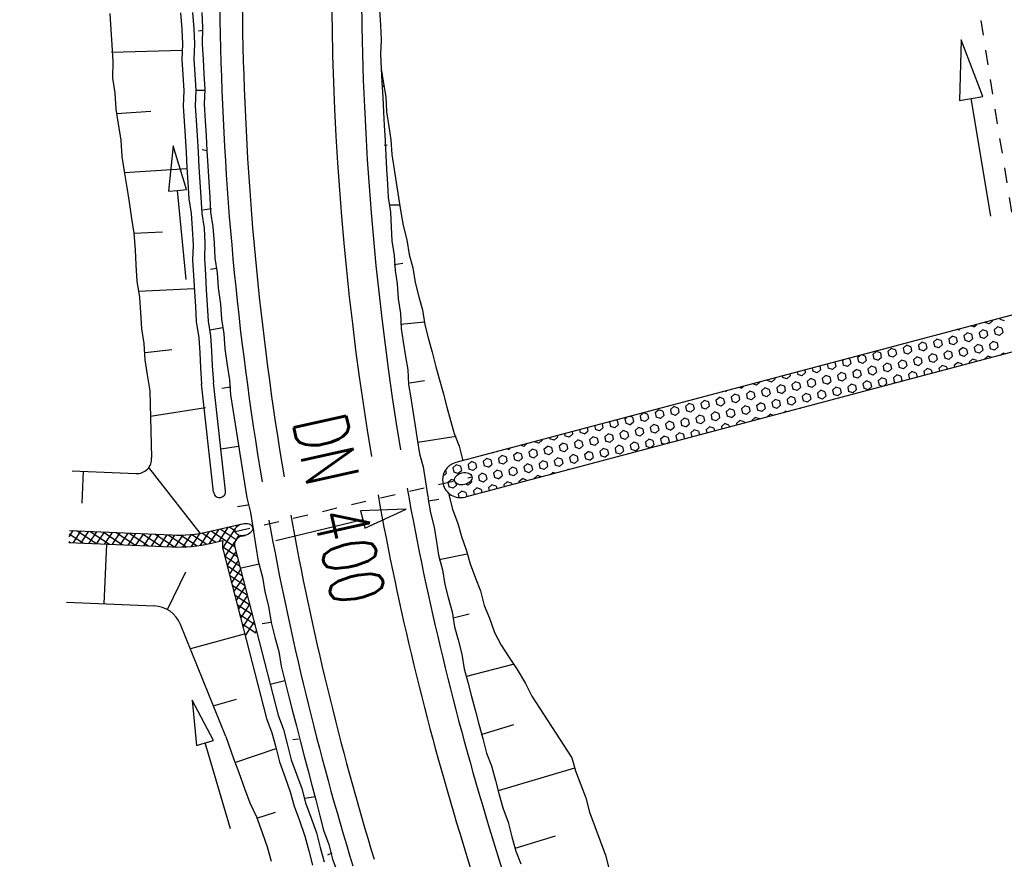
# Model space of a CAD drawing. Extents: x 447882 to 448688, y 437766 to 439043.
# Tile 94 of 121: x 447997 to 448030, y 438843 to 438871. Entities that reach past the tile are written whole.
import ezdxf

# ---------------------------------------------------------------- set-up
doc = ezdxf.new("R2010")
doc.units = 0
doc.header["$LTSCALE"] = 2
doc.header["$MEASUREMENT"] = 0
for name, pattern in [('ACAD_ISO03W100', [0.5, 0.25, -0.25]), ('AUSGEZOGEN', [0]), ('STRICHLINIEX2', [0.5, 0.25, -0.25])]:
    doc.linetypes.add(name, pattern=pattern)
doc.layers.get('0').update_dxf_attribs({"linetype": 'AUSGEZOGEN'})
for name, color, linetype in [('DB-GRABEN', 15, 'AUSGEZOGEN'), ('DB-Tiefendränage', 15, 'CONTINUOUS'), ('DB-TIEFENDRÄNAGE-SCHRIFT', 15, 'CONTINUOUS'), ('DB-Weg-Boeschungen', 15, 'CONTINUOUS'), ('DB-WEG-DURCHLÄSSE', 15, 'CONTINUOUS'), ('DB-Wege', 15, 'CONTINUOUS'), ('FBRTOP', 250, 'AUSGEZOGEN'), ('SCHLITZRINNE', 200, 'AUSGEZOGEN')]:
    doc.layers.add(name, color=color, linetype=linetype)
doc.styles.add('ROMANS', font='romans.shx', dxfattribs={"width": 0.8})

# ---------------------------------------------------------------- blocks, each defined once
blk = doc.blocks.new('*X353')
at = {"color": 0, "linetype": 'ByBlock'}
for p, q in [((314081, -240217), (314100, -240198)), ((314146, -240288), (314082, -240223)), ((314471, -240145), (314479, -240137)), ((314089, -240527), (314254, -240362)), ((314501, -240961), (314090, -240550)), ((314098, -240837), (314553, -240382)), ((314106, -241147), (314767, -240486)), ((314744, -240886), (314192, -240334)), ((314535, -240358), (314434, -240257)), ((315050, -240874), (314609, -240433)), ((314690, -240881), (315101, -240470)), ((315353, -240858), (314972, -240477)), ((315014, -240875), (315437, -240453)), ((315655, -240842), (315274, -240461)), ((315349, -240858), (315772, -240435)), ((315958, -240827), (315577, -240445)), ((315685, -240841), (316108, -240418)), ((316261, -240811), (315879, -240430)), ((316020, -240823), (316444, -240400)), ((316563, -240795), (316182, -240414)), ((316356, -240806), (316779, -240383)), ((316866, -240780), (316484, -240398)), ((316692, -240789), (317115, -240365)), ((317168, -240764), (316786, -240382)), ((317027, -240772), (317451, -240348)), ((317471, -240749), (317089, -240367)), ((317363, -240754), (317753, -240364)), ((317753, -240713), (317391, -240351)), ((317753, -240394), (317694, -240335)), ((314509, -241287), (314099, -240877)), ((317698, -240737), (317753, -240682)), ((314503, -241599), (314107, -241203)), ((314108, -241463), (314504, -241067)), ((314087, -241802), (314509, -241380)), ((314480, -241894), (314106, -241521)), ((314035, -242172), (314496, -241711)), ((314441, -242174), (314085, -241818)), ((313943, -242583), (314458, -242068)), ((314389, -242440), (314048, -242099)), ((313837, -243007), (314385, -242459)), ((314327, -242696), (313996, -242365)), ((313731, -243432), (314280, -242882)), ((314200, -243205), (313870, -242875)), ((314263, -242950), (313933, -242620)), ((314136, -243459), (313806, -243130)), ((313625, -243856), (314174, -243306)), ((314072, -243714), (313742, -243384)), ((313519, -244280), (314068, -243730)), ((314009, -243969), (313679, -243639)), ((313413, -244704), (313962, -244155)), ((313881, -244478), (313552, -244148)), ((313945, -244223), (313615, -243893)), ((313818, -244732), (313488, -244402)), ((313307, -245128), (313856, -244579)), ((313754, -244987), (313424, -244657)), ((313200, -245553), (313750, -245003)), ((313627, -245496), (313297, -245166)), ((313691, -245241), (313361, -244912)), ((313563, -245751), (313233, -245421)), ((313245, -245826), (313644, -245427)), ((313345, -245851), (313170, -245675)), ((313500, -245890), (313538, -245851))]:
    blk.add_line(p, q, dxfattribs=at)
blk = doc.blocks.new('*X358')
at = {"color": 0, "linetype": 'ByBlock'}
for p, q in [((312413, -213822), (312450, -213822)), ((312750, -213822), (312900, -213822)), ((312428, -214081), (312450, -214081)), ((312750, -214081), (312900, -214081)), ((313200, -214081), (313350, -214081)), ((313425, -214211), (313350, -214081)), ((313628, -214044), (313575, -213952)), ((312443, -214341), (312450, -214341)), ((312750, -214341), (312900, -214341)), ((313200, -214341), (313350, -214341)), ((313650, -214601), (313575, -214471)), ((312750, -214601), (312900, -214601)), ((313200, -214601), (313350, -214601)), ((313650, -214601), (313660, -214601)), ((312750, -214861), (312900, -214861)), ((312750, -215121), (312900, -215121)), ((313200, -214861), (313350, -214861)), ((313200, -215121), (313350, -215121)), ((313650, -215121), (313575, -214991)), ((313650, -214861), (313675, -214861)), ((313650, -215121), (313690, -215121)), ((312750, -215381), (312900, -215381)), ((313200, -215381), (313350, -215381)), ((313650, -215381), (313705, -215381)), ((312750, -215640), (312900, -215640)), ((313200, -215640), (313350, -215640)), ((313650, -215640), (313720, -215640)), ((312750, -215900), (312900, -215900)), ((312750, -216160), (312900, -216160)), ((313200, -215900), (313350, -215900)), ((313200, -216160), (313350, -216160)), ((313650, -215900), (313735, -215900)), ((313650, -216160), (313750, -216160)), ((312750, -216420), (312900, -216420)), ((313200, -216420), (313350, -216420)), ((313650, -216420), (313765, -216420)), ((312750, -216680), (312900, -216680)), ((313200, -216680), (313350, -216680)), ((313650, -216680), (313780, -216680)), ((312750, -216939), (312900, -216939)), ((313200, -216939), (313350, -216939)), ((313650, -216939), (313795, -216939)), ((312750, -217199), (312900, -217199)), ((312750, -217459), (312900, -217459)), ((313200, -217199), (313350, -217199)), ((313200, -217459), (313350, -217459)), ((313650, -217199), (313800, -217199)), ((313650, -217459), (313800, -217459)), ((312750, -217719), (312900, -217719)), ((313200, -217719), (313350, -217719)), ((313650, -217719), (313800, -217719)), ((312750, -217979), (312900, -217979)), ((313200, -217979), (313350, -217979)), ((313650, -217979), (313800, -217979)), ((312750, -218238), (312900, -218238)), ((313200, -218238), (313350, -218238)), ((313650, -218238), (313800, -218238)), ((312750, -218498), (312900, -218498)), ((312750, -218758), (312900, -218758)), ((313200, -218498), (313350, -218498)), ((313200, -218758), (313350, -218758)), ((313650, -218498), (313800, -218498)), ((313650, -218758), (313800, -218758)), ((312750, -219018), (312900, -219018)), ((313200, -219018), (313350, -219018)), ((313650, -219018), (313800, -219018)), ((312750, -219278), (312900, -219278)), ((313200, -219278), (313350, -219278)), ((313650, -219278), (313800, -219278)), ((312750, -219537), (312900, -219537)), ((313200, -219537), (313350, -219537)), ((313650, -219537), (313800, -219537)), ((312757, -219797), (312900, -219797)), ((312772, -220057), (312900, -220057)), ((313200, -219797), (313350, -219797)), ((313200, -220057), (313350, -220057)), ((313650, -219797), (313800, -219797)), ((313650, -220057), (313800, -220057)), ((312787, -220317), (312900, -220317)), ((313200, -220317), (313350, -220317)), ((313650, -220317), (313800, -220317)), ((312802, -220577), (312900, -220577)), ((313200, -220577), (313350, -220577)), ((313650, -220577), (313800, -220577)), ((312817, -220836), (312900, -220836)), ((312832, -221096), (312900, -221096)), ((313200, -220836), (313350, -220836)), ((313200, -221096), (313350, -221096)), ((313650, -220836), (313800, -220836)), ((313650, -221096), (313800, -221096)), ((312847, -221356), (312900, -221356)), ((313200, -221356), (313350, -221356)), ((313650, -221356), (313800, -221356)), ((312862, -221616), (312900, -221616)), ((313200, -221616), (313350, -221616)), ((313650, -221616), (313800, -221616)), ((312877, -221876), (312900, -221876)), ((313200, -221876), (313350, -221876)), ((313650, -221876), (313800, -221876)), ((312892, -222136), (312900, -222136)), ((313200, -222136), (313350, -222136)), ((313200, -222395), (313350, -222395)), ((313650, -222136), (313800, -222136)), ((313650, -222395), (313800, -222395)), ((314100, -222395), (314109, -222395)), ((313200, -222655), (313350, -222655)), ((313650, -222655), (313800, -222655)), ((314100, -222655), (314124, -222655)), ((313200, -222915), (313350, -222915)), ((313650, -222915), (313800, -222915)), ((314100, -222915), (314138, -222915)), ((313200, -223175), (313350, -223175)), ((313650, -223175), (313800, -223175)), ((314100, -223175), (314153, -223175)), ((313200, -223435), (313350, -223435)), ((313200, -223694), (313350, -223694)), ((313650, -223435), (313800, -223435)), ((313650, -223694), (313800, -223694)), ((314100, -223435), (314168, -223435)), ((314100, -223694), (314183, -223694)), ((313200, -223954), (313350, -223954)), ((313650, -223954), (313800, -223954)), ((314100, -223954), (314198, -223954)), ((313200, -224214), (313350, -224214)), ((313650, -224214), (313800, -224214)), ((314100, -224214), (314213, -224214)), ((313200, -224474), (313350, -224474)), ((313200, -224734), (313350, -224734)), ((313650, -224474), (313800, -224474)), ((313650, -224734), (313800, -224734)), ((314100, -224474), (314228, -224474)), ((314100, -224734), (314243, -224734)), ((313200, -224993), (313350, -224993)), ((313650, -224993), (313800, -224993)), ((314100, -224993), (314250, -224993)), ((313200, -225253), (313350, -225253)), ((313650, -225253), (313800, -225253)), ((314100, -225253), (314250, -225253)), ((313200, -225513), (313350, -225513)), ((313650, -225513), (313800, -225513)), ((314100, -225513), (314250, -225513)), ((313200, -225773), (313350, -225773)), ((313200, -226033), (313350, -226033)), ((313650, -225773), (313800, -225773)), ((313650, -226033), (313800, -226033)), ((314100, -225773), (314250, -225773)), ((314100, -226033), (314250, -226033)), ((313200, -226292), (313350, -226292)), ((313650, -226292), (313800, -226292)), ((314100, -226292), (314250, -226292)), ((313200, -226552), (313350, -226552)), ((313650, -226552), (313800, -226552)), ((314100, -226552), (314250, -226552)), ((313200, -226812), (313350, -226812)), ((313650, -226812), (313800, -226812)), ((314100, -226812), (314250, -226812)), ((313200, -227072), (313350, -227072)), ((313200, -227332), (313350, -227332)), ((313650, -227072), (313800, -227072)), ((313650, -227332), (313800, -227332)), ((314100, -227072), (314250, -227072)), ((314100, -227332), (314250, -227332)), ((313205, -227591), (313350, -227591)), ((313650, -227591), (313800, -227591)), ((314100, -227591), (314250, -227591)), ((313220, -227851), (313350, -227851)), ((313650, -227851), (313800, -227851)), ((314100, -227851), (314250, -227851)), ((313235, -228111), (313350, -228111)), ((313250, -228371), (313350, -228371)), ((313650, -228111), (313800, -228111)), ((313650, -228371), (313800, -228371)), ((314100, -228111), (314250, -228111)), ((314100, -228371), (314250, -228371)), ((313265, -228631), (313350, -228631)), ((313650, -228631), (313800, -228631)), ((314100, -228631), (314250, -228631)), ((313280, -228891), (313350, -228891)), ((313650, -228891), (313800, -228891)), ((314100, -228891), (314250, -228891)), ((313295, -229150), (313350, -229150)), ((313650, -229150), (313800, -229150)), ((314100, -229150), (314250, -229150)), ((313310, -229410), (313350, -229410)), ((313325, -229670), (313350, -229670)), ((313650, -229410), (313800, -229410)), ((313650, -229670), (313800, -229670)), ((314100, -229410), (314250, -229410)), ((314100, -229670), (314250, -229670)), ((313340, -229930), (313350, -229930)), ((313650, -229930), (313800, -229930)), ((314100, -229930), (314250, -229930)), ((313650, -230190), (313800, -230190)), ((314100, -230190), (314250, -230190)), ((314550, -230190), (314557, -230190)), ((313650, -230449), (313800, -230449)), ((314100, -230449), (314250, -230449)), ((314550, -230449), (314572, -230449)), ((313650, -230709), (313800, -230709)), ((313650, -230969), (313800, -230969)), ((314100, -230709), (314250, -230709)), ((314100, -230969), (314250, -230969)), ((314550, -230709), (314587, -230709)), ((314550, -230969), (314602, -230969)), ((313650, -231229), (313800, -231229)), ((314100, -231229), (314250, -231229)), ((314550, -231229), (314617, -231229)), ((313650, -231489), (313800, -231489)), ((314100, -231489), (314250, -231489)), ((314550, -231489), (314632, -231489)), ((313650, -231748), (313800, -231748)), ((314100, -231748), (314250, -231748)), ((314550, -231748), (314647, -231748)), ((313650, -232008), (313800, -232008)), ((313650, -232268), (313800, -232268)), ((314100, -232008), (314250, -232008)), ((314185, -232268), (314250, -232268)), ((314550, -232008), (314662, -232008)), ((314550, -232268), (314676, -232268)), ((313650, -232528), (313800, -232528)), ((314550, -232528), (314691, -232528)), ((313650, -232788), (313800, -232788)), ((314175, -232788), (314250, -232788)), ((314550, -232788), (314672, -232788)), ((313675, -233047), (313800, -233047)), ((314100, -233047), (314250, -233047))]:
    blk.add_line(p, q, dxfattribs=at)
blk = doc.blocks.new('*X359')
at = {"color": 0, "linetype": 'ByBlock'}
for p, q in [((312525, -213692), (312450, -213822)), ((312750, -213822), (312675, -213952)), ((312975, -213952), (312900, -213822)), ((312525, -214211), (312450, -214081)), ((312750, -214081), (312675, -213952)), ((312975, -213952), (312900, -214081)), ((313200, -214081), (313125, -214211)), ((313618, -213876), (313575, -213952)), ((312525, -214211), (312450, -214341)), ((312750, -214341), (312675, -214471)), ((312750, -214601), (312675, -214471)), ((312975, -214471), (312900, -214341)), ((312975, -214471), (312900, -214601)), ((313200, -214341), (313125, -214211)), ((313425, -214211), (313350, -214341)), ((313646, -214349), (313575, -214471)), ((312525, -214731), (312459, -214617)), ((312525, -214731), (312471, -214824)), ((313200, -214601), (313125, -214731)), ((313200, -214861), (313125, -214731)), ((313425, -214731), (313350, -214601)), ((313425, -214731), (313350, -214861)), ((312750, -214861), (312675, -214991)), ((312750, -215121), (312675, -214991)), ((312975, -214991), (312900, -214861)), ((312975, -214991), (312900, -215121)), ((313200, -215121), (313125, -215251)), ((313425, -215251), (313350, -215121)), ((313650, -214861), (313575, -214991)), ((312525, -215251), (312492, -215194)), ((312525, -215251), (312498, -215297)), ((312750, -215381), (312675, -215510)), ((312975, -215510), (312900, -215381)), ((313200, -215381), (313125, -215251)), ((313425, -215251), (313350, -215381)), ((313650, -215381), (313575, -215510)), ((312750, -215640), (312675, -215510)), ((312975, -215510), (312900, -215640)), ((313200, -215640), (313125, -215770)), ((313200, -215900), (313125, -215770)), ((313425, -215770), (313350, -215640)), ((313425, -215770), (313350, -215900)), ((313650, -215640), (313575, -215510)), ((312750, -215900), (312675, -216030)), ((312750, -216160), (312675, -216030)), ((312975, -216030), (312900, -215900)), ((312975, -216030), (312900, -216160)), ((313200, -216160), (313125, -216290)), ((313425, -216290), (313350, -216160)), ((313650, -215900), (313575, -216030)), ((313650, -216160), (313575, -216030)), ((312750, -216420), (312675, -216550)), ((312975, -216550), (312900, -216420)), ((313200, -216420), (313125, -216290)), ((313425, -216290), (313350, -216420)), ((313650, -216420), (313575, -216550)), ((312750, -216680), (312675, -216550)), ((312975, -216550), (312900, -216680)), ((313200, -216680), (313125, -216809)), ((313200, -216939), (313125, -216809)), ((313425, -216809), (313350, -216680)), ((313425, -216809), (313350, -216939)), ((313650, -216680), (313575, -216550)), ((312750, -216939), (312675, -217069)), ((312750, -217199), (312675, -217069)), ((312975, -217069), (312900, -216939)), ((312975, -217069), (312900, -217199)), ((313650, -216939), (313575, -217069)), ((313650, -217199), (313575, -217069)), ((312750, -217459), (312675, -217589)), ((312975, -217589), (312900, -217459)), ((313200, -217199), (313125, -217329)), ((313200, -217459), (313125, -217329)), ((313425, -217329), (313350, -217199)), ((313425, -217329), (313350, -217459)), ((313650, -217459), (313575, -217589)), ((313809, -217184), (313800, -217199)), ((313827, -217506), (313800, -217459)), ((312750, -217719), (312675, -217589)), ((312975, -217589), (312900, -217719)), ((313200, -217719), (313125, -217849)), ((313425, -217849), (313350, -217719)), ((313650, -217719), (313575, -217589)), ((313836, -217657), (313800, -217719)), ((312750, -217979), (312675, -218108)), ((312750, -218238), (312675, -218108)), ((312975, -218108), (312900, -217979)), ((312975, -218108), (312900, -218238)), ((313200, -217979), (313125, -217849)), ((313425, -217849), (313350, -217979)), ((313650, -217979), (313575, -218108)), ((313650, -218238), (313575, -218108)), ((313861, -218083), (313800, -217979)), ((313863, -218129), (313800, -218238)), ((313200, -218238), (313125, -218368)), ((313200, -218498), (313125, -218368)), ((313425, -218368), (313350, -218238)), ((313425, -218368), (313350, -218498)), ((312750, -218498), (312689, -218605)), ((312750, -218758), (312692, -218657)), ((312975, -218628), (312900, -218498)), ((312975, -218628), (312900, -218758)), ((313200, -218758), (313125, -218888)), ((313425, -218888), (313350, -218758)), ((313650, -218498), (313575, -218628)), ((313650, -218758), (313575, -218628)), ((313875, -218628), (313800, -218498)), ((313875, -218628), (313800, -218758)), ((312750, -219018), (312716, -219077)), ((312975, -219148), (312900, -219018)), ((313200, -219018), (313125, -218888)), ((313425, -218888), (313350, -219018)), ((313650, -219018), (313575, -219148)), ((313875, -219148), (313800, -219018)), ((312750, -219278), (312725, -219234)), ((312975, -219148), (312900, -219278)), ((313200, -219278), (313125, -219408)), ((313200, -219537), (313125, -219408)), ((313425, -219408), (313350, -219278)), ((313425, -219408), (313350, -219537)), ((313650, -219278), (313575, -219148)), ((313875, -219148), (313800, -219278)), ((312750, -219537), (312743, -219550)), ((312975, -219667), (312900, -219537)), ((312975, -219667), (312900, -219797)), ((313650, -219537), (313575, -219667)), ((313650, -219797), (313575, -219667)), ((313875, -219667), (313800, -219537)), ((313875, -219667), (313800, -219797)), ((312975, -220187), (312900, -220057)), ((313200, -219797), (313125, -219927)), ((313200, -220057), (313125, -219927)), ((313425, -219927), (313350, -219797)), ((313425, -219927), (313350, -220057)), ((313650, -220057), (313575, -220187)), ((313875, -220187), (313800, -220057)), ((312975, -220187), (312900, -220317)), ((313200, -220317), (313125, -220447)), ((313200, -220577), (313125, -220447)), ((313425, -220447), (313350, -220317)), ((313425, -220447), (313350, -220577)), ((313650, -220317), (313575, -220187)), ((313875, -220187), (313800, -220317)), ((312975, -220707), (312900, -220577)), ((312975, -220707), (312900, -220836)), ((313650, -220577), (313575, -220707)), ((313650, -220836), (313575, -220707)), ((313875, -220707), (313800, -220577)), ((313875, -220707), (313800, -220836)), ((312975, -221226), (312900, -221096)), ((313200, -220836), (313125, -220966)), ((313200, -221096), (313125, -220966)), ((313425, -220966), (313350, -220836)), ((313425, -220966), (313350, -221096)), ((313650, -221096), (313575, -221226)), ((313875, -221226), (313800, -221096)), ((314026, -220964), (314025, -220966)), ((314027, -220969), (314025, -220966)), ((312975, -221226), (312900, -221356)), ((313200, -221356), (313125, -221486)), ((313425, -221486), (313350, -221356)), ((313650, -221356), (313575, -221226)), ((313875, -221226), (313800, -221356)), ((314053, -221437), (314025, -221486)), ((312975, -221746), (312900, -221616)), ((312975, -221746), (312900, -221876)), ((313200, -221616), (313125, -221486)), ((313425, -221486), (313350, -221616)), ((313650, -221616), (313575, -221746)), ((313650, -221876), (313575, -221746)), ((313875, -221746), (313800, -221616)), ((313875, -221746), (313800, -221876)), ((314060, -221546), (314025, -221486)), ((313200, -221876), (313125, -222006)), ((313200, -222136), (313125, -222006)), ((313425, -222006), (313350, -221876)), ((313425, -222006), (313350, -222136)), ((314081, -221909), (314025, -222006)), ((314093, -222123), (314025, -222006)), ((312975, -222265), (312900, -222136)), ((312975, -222265), (312906, -222385)), ((313200, -222395), (313125, -222525)), ((313425, -222525), (313350, -222395)), ((313650, -222136), (313575, -222265)), ((313650, -222395), (313575, -222265)), ((313875, -222265), (313800, -222136)), ((313875, -222265), (313800, -222395)), ((314100, -222395), (314025, -222525)), ((312975, -222785), (312924, -222697)), ((313200, -222655), (313125, -222525)), ((313425, -222525), (313350, -222655)), ((313650, -222655), (313575, -222785)), ((313875, -222785), (313800, -222655)), ((314100, -222655), (314025, -222525)), ((312975, -222785), (312933, -222857)), ((313200, -222915), (313125, -223045)), ((313200, -223175), (313125, -223045)), ((313425, -223045), (313350, -222915)), ((313425, -223045), (313350, -223175)), ((313650, -222915), (313575, -222785)), ((313875, -222785), (313800, -222915)), ((314100, -222915), (314025, -223045)), ((314100, -223175), (314025, -223045)), ((312975, -223305), (312957, -223274)), ((312975, -223305), (312960, -223330)), ((313650, -223175), (313575, -223305)), ((313650, -223435), (313575, -223305)), ((313875, -223305), (313800, -223175)), ((313875, -223305), (313800, -223435)), ((313200, -223435), (313125, -223564)), ((313200, -223694), (313125, -223564)), ((313425, -223564), (313350, -223435)), ((313425, -223564), (313350, -223694)), ((313650, -223694), (313575, -223824)), ((313875, -223824), (313800, -223694)), ((314100, -223435), (314025, -223564)), ((314100, -223694), (314025, -223564)), ((313200, -223954), (313125, -224084)), ((313200, -224214), (313125, -224084)), ((313425, -224084), (313350, -223954)), ((313425, -224084), (313350, -224214)), ((313650, -223954), (313575, -223824)), ((313875, -223824), (313800, -223954)), ((314100, -223954), (314025, -224084)), ((314100, -224214), (314025, -224084)), ((313650, -224214), (313575, -224344)), ((313650, -224474), (313575, -224344)), ((313875, -224344), (313800, -224214)), ((313875, -224344), (313800, -224474)), ((313200, -224474), (313125, -224604)), ((313200, -224734), (313125, -224604)), ((313425, -224604), (313350, -224474)), ((313425, -224604), (313350, -224734)), ((313650, -224734), (313575, -224863)), ((313875, -224863), (313800, -224734)), ((314100, -224474), (314025, -224604)), ((314100, -224734), (314025, -224604)), ((313200, -224993), (313125, -225123)), ((313425, -225123), (313350, -224993)), ((313650, -224993), (313575, -224863)), ((313875, -224863), (313800, -224993)), ((314100, -224993), (314025, -225123)), ((314259, -225009), (314250, -224993)), ((313200, -225253), (313125, -225123)), ((313425, -225123), (313350, -225253)), ((313650, -225253), (313575, -225383)), ((313650, -225513), (313575, -225383)), ((313875, -225383), (313800, -225253)), ((313875, -225383), (313800, -225513)), ((314100, -225253), (314025, -225123)), ((314271, -225217), (314250, -225253)), ((313200, -225513), (313125, -225643)), ((313200, -225773), (313125, -225643)), ((313425, -225643), (313350, -225513)), ((313425, -225643), (313350, -225773)), ((314100, -225513), (314025, -225643)), ((314100, -225773), (314025, -225643)), ((314292, -225586), (314250, -225513)), ((314298, -225690), (314250, -225773)), ((313200, -226033), (313125, -226163)), ((313425, -226163), (313350, -226033)), ((313650, -225773), (313575, -225903)), ((313650, -226033), (313575, -225903)), ((313875, -225903), (313800, -225773)), ((313875, -225903), (313800, -226033)), ((314100, -226033), (314025, -226163)), ((314325, -226163), (314250, -226033)), ((313200, -226292), (313125, -226163)), ((313425, -226163), (313350, -226292)), ((313650, -226292), (313575, -226422)), ((313875, -226422), (313800, -226292)), ((314100, -226292), (314025, -226163)), ((314325, -226163), (314250, -226292)), ((313200, -226552), (313151, -226638)), ((313425, -226682), (313350, -226552)), ((313425, -226682), (313350, -226812)), ((313650, -226552), (313575, -226422)), ((313875, -226422), (313800, -226552)), ((314100, -226552), (314025, -226682)), ((314100, -226812), (314025, -226682)), ((314325, -226682), (314250, -226552)), ((314325, -226682), (314250, -226812)), ((313200, -226812), (313156, -226736)), ((313650, -226812), (313575, -226942)), ((313650, -227072), (313575, -226942)), ((313875, -226942), (313800, -226812)), ((313875, -226942), (313800, -227072)), ((313200, -227072), (313178, -227110)), ((313200, -227332), (313189, -227313)), ((313425, -227202), (313350, -227072)), ((313425, -227202), (313350, -227332)), ((313650, -227332), (313575, -227462)), ((313875, -227462), (313800, -227332)), ((314100, -227072), (314025, -227202)), ((314100, -227332), (314025, -227202)), ((314325, -227202), (314250, -227072)), ((314325, -227202), (314250, -227332)), ((313425, -227721), (313350, -227591)), ((313650, -227591), (313575, -227462)), ((313875, -227462), (313800, -227591)), ((314100, -227591), (314025, -227721)), ((314325, -227721), (314250, -227591)), ((313425, -227721), (313350, -227851)), ((313650, -227851), (313575, -227981)), ((313650, -228111), (313575, -227981)), ((313875, -227981), (313800, -227851)), ((313875, -227981), (313800, -228111)), ((314100, -227851), (314025, -227721)), ((314325, -227721), (314250, -227851)), ((313425, -228241), (313350, -228111)), ((313425, -228241), (313350, -228371)), ((313650, -228371), (313575, -228501)), ((313875, -228501), (313800, -228371)), ((314100, -228111), (314025, -228241)), ((314100, -228371), (314025, -228241)), ((314325, -228241), (314250, -228111)), ((314325, -228241), (314250, -228371)), ((313425, -228761), (313350, -228631)), ((313650, -228631), (313575, -228501)), ((313875, -228501), (313800, -228631)), ((314100, -228631), (314025, -228761)), ((314325, -228761), (314250, -228631)), ((313425, -228761), (313350, -228891)), ((313650, -228891), (313575, -229020)), ((313650, -229150), (313575, -229020)), ((313875, -229020), (313800, -228891)), ((313875, -229020), (313800, -229150)), ((314100, -228891), (314025, -228761)), ((314325, -228761), (314250, -228891)), ((314488, -228997), (314475, -229020)), ((314491, -229049), (314475, -229020)), ((313425, -229280), (313350, -229150)), ((313425, -229280), (313350, -229410)), ((314100, -229150), (314025, -229280)), ((314100, -229410), (314025, -229280)), ((314325, -229280), (314250, -229150)), ((314325, -229280), (314250, -229410)), ((313425, -229800), (313350, -229670)), ((313650, -229410), (313575, -229540)), ((313650, -229670), (313575, -229540)), ((313875, -229540), (313800, -229410)), ((313875, -229540), (313800, -229670)), ((314100, -229670), (314025, -229800)), ((314325, -229800), (314250, -229670)), ((314516, -229470), (314475, -229540)), ((314524, -229626), (314475, -229540)), ((313425, -229800), (313350, -229930)), ((313650, -229930), (313575, -230060)), ((313875, -230060), (313800, -229930)), ((314100, -229930), (314025, -229800)), ((314325, -229800), (314250, -229930)), ((314543, -229942), (314475, -230060)), ((313425, -230319), (313355, -230199)), ((313425, -230319), (313368, -230418)), ((313650, -230190), (313575, -230060)), ((313875, -230060), (313800, -230190)), ((314100, -230190), (314025, -230319)), ((314100, -230449), (314025, -230319)), ((314325, -230319), (314250, -230190)), ((314325, -230319), (314250, -230449)), ((314550, -230190), (314475, -230060)), ((313650, -230449), (313575, -230579)), ((313650, -230709), (313575, -230579)), ((313875, -230579), (313800, -230449)), ((313875, -230579), (313800, -230709)), ((314550, -230449), (314475, -230579)), ((314550, -230709), (314475, -230579)), ((313425, -230839), (313389, -230776)), ((313425, -230839), (313395, -230891)), ((313650, -230969), (313575, -231099)), ((313875, -231099), (313800, -230969)), ((314100, -230709), (314025, -230839)), ((314100, -230969), (314025, -230839)), ((314325, -230839), (314250, -230709)), ((314325, -230839), (314250, -230969)), ((314550, -230969), (314475, -231099)), ((313650, -231229), (313575, -231099)), ((313875, -231099), (313800, -231229)), ((314100, -231229), (314025, -231359)), ((314325, -231359), (314250, -231229)), ((314550, -231229), (314475, -231099)), ((313425, -231359), (313422, -231353)), ((313425, -231359), (313422, -231363)), ((313650, -231489), (313575, -231618)), ((313650, -231748), (313575, -231618)), ((313875, -231618), (313800, -231489)), ((313875, -231618), (313800, -231748)), ((314100, -231489), (314025, -231359)), ((314325, -231359), (314250, -231489)), ((314550, -231489), (314475, -231618)), ((314550, -231748), (314475, -231618)), ((314100, -231748), (314025, -231878)), ((314100, -232008), (314025, -231878)), ((314325, -231878), (314250, -231748)), ((314325, -231878), (314250, -232008)), ((313650, -232008), (313575, -232138)), ((313650, -232268), (313575, -232138)), ((313875, -232138), (313800, -232008)), ((313875, -232138), (313800, -232268)), ((314325, -232398), (314250, -232268)), ((314550, -232008), (314475, -232138)), ((314550, -232268), (314475, -232138)), ((313650, -232528), (313575, -232658)), ((313650, -232788), (313575, -232658)), ((313875, -232658), (313800, -232528)), ((313875, -232658), (313800, -232788)), ((314325, -232398), (314278, -232479)), ((314550, -232528), (314475, -232658)), ((314550, -232788), (314475, -232658)), ((314081, -232820), (314025, -232918)), ((314100, -233047), (314025, -232918)), ((314325, -232918), (314250, -232788)), ((314325, -232918), (314250, -233047)), ((313875, -233177), (313800, -233047)), ((313875, -233177), (313875, -233178))]:
    blk.add_line(p, q, dxfattribs=at)
blk = doc.blocks.new('ELIPPSE')
at = {"color": 0, "linetype": 'ByBlock'}
blk.add_circle((0, 0), 1, dxfattribs=at)

msp = doc.modelspace()

# ---------------------------------------------------------------- linework, layer by layer
at = {"layer": 'DB-GRABEN', "linetype": 'Continuous'}
for p, q in [((448063.585, 438870.082), (448011.509, 438856.289)), ((448063.893, 438868.922), (448011.817, 438855.129))]:
    msp.add_line(p, q, dxfattribs=at)
for start_param, end_param in [(-0.526466, 1.01296), (1.01296, 2.615126)]:
    msp.add_ellipse((448011.663, 438855.709), major_axis=(-0.424, 0.424), ratio=1, start_param=start_param, end_param=end_param, dxfattribs=at)
at = {"layer": 'DB-Tiefendränage', "linetype": 'ACAD_ISO03W100'}
msp.add_line((448027.685, 438879.98), (448032.24, 438851.473), dxfattribs=at)
at = {"layer": 'DB-TIEFENDRÄNAGE-SCHRIFT', "linetype": 'Continuous'}
for p, q in [((448028.449, 438870.453), (448028.385, 438868.414)), ((448029.174, 438868.547), (448028.449, 438870.453)), ((448028.385, 438868.414), (448028.779, 438868.48)), ((448028.779, 438868.48), (448029.174, 438868.547)), ((448029.44, 438864.535), (448028.779, 438868.48))]:
    msp.add_line(p, q, dxfattribs=at)
at = {"layer": 'DB-Weg-Boeschungen', "linetype": 'Continuous'}
for p, q in [((447999.907, 438871.331), (447999.944, 438870.78)), ((448002.283, 438871.353), (448002.32, 438870.802)), ((448002.686, 438871.366), (448002.723, 438870.815)), ((448002.99, 438871.363), (448003.019, 438870.862)), ((448008.951, 438871.447), (448008.979, 438870.945)), ((448003.019, 438870.862), (448003.006, 438870.303)), ((448008.979, 438870.945), (448009.008, 438870.443)), ((447999.944, 438870.78), (447999.973, 438870.278)), ((448002.32, 438870.802), (448002.349, 438870.3)), ((448002.723, 438870.815), (448002.752, 438870.313)), ((448003.035, 438870.763), (448002.887, 438870.739)), ((447999.973, 438870.278), (448000.01, 438869.727)), ((448002.349, 438870.3), (448002.328, 438869.79)), ((448002.752, 438870.313), (448002.731, 438869.804)), ((448003.006, 438870.303), (448003.035, 438869.801)), ((448009.008, 438870.443), (448008.98, 438869.983)), ((448002.331, 438870.094), (447999.963, 438870.023)), ((448008.98, 438869.983), (448009.009, 438869.481)), ((448000.01, 438869.727), (447999.997, 438869.168)), ((448002.328, 438869.79), (448002.357, 438869.289)), ((448002.731, 438869.804), (448002.76, 438869.302)), ((448003.035, 438869.801), (448003.064, 438869.299)), ((448002.357, 438869.289), (448002.394, 438868.738)), ((448002.76, 438869.302), (448002.797, 438868.751)), ((448003.064, 438869.299), (448003.093, 438868.798)), ((448009.009, 438869.481), (448009.087, 438868.988)), ((448009.009, 438869.481), (448009.03, 438869.029)), ((447999.997, 438869.168), (448000.075, 438868.674)), ((448009.03, 438869.029), (448009.059, 438868.527)), ((448009.045, 438868.93), (448009.103, 438868.889)), ((448009.087, 438868.988), (448009.157, 438868.543)), ((448000.075, 438868.674), (448000.112, 438868.123)), ((448002.394, 438868.738), (448002.373, 438868.228)), ((448002.797, 438868.751), (448002.776, 438868.241)), ((448003.101, 438868.748), (448002.797, 438868.751)), ((448003.093, 438868.798), (448003.072, 438868.288)), ((448002.373, 438868.228), (448002.402, 438867.726)), ((448002.776, 438868.241), (448002.805, 438867.74)), ((448003.072, 438868.288), (448003.109, 438867.737)), ((448009.059, 438868.527), (448009.087, 438868.026)), ((448009.157, 438868.543), (448009.186, 438868.041)), ((448000.112, 438868.123), (448000.19, 438867.629)), ((448000.135, 438867.975), (448001.287, 438868.056)), ((448009.087, 438868.026), (448009.108, 438867.574)), ((448009.186, 438868.041), (448009.264, 438867.548)), ((448000.19, 438867.629), (448000.276, 438867.086)), ((448002.402, 438867.726), (448002.431, 438867.225)), ((448002.805, 438867.74), (448002.834, 438867.238)), ((448003.109, 438867.737), (448003.138, 438867.236)), ((448009.108, 438867.574), (448009.137, 438867.072)), ((448002.834, 438867.238), (448002.87, 438866.687)), ((448003.138, 438867.236), (448003.167, 438866.734)), ((448009.264, 438867.548), (448009.335, 438867.103)), ((448000.276, 438867.086), (448000.312, 438866.535)), ((448002.431, 438867.225), (448002.467, 438866.674)), ((448009.111, 438866.916), (448009.21, 438866.932)), ((448009.137, 438867.072), (448009.166, 438866.57)), ((448009.335, 438867.103), (448009.363, 438866.601)), ((448002.033, 438866.897), (448001.879, 438865.375)), ((448002.033, 438866.897), (448001.879, 438865.375)), ((448002.476, 438865.433), (448002.033, 438866.897)), ((448002.476, 438865.433), (448002.033, 438866.897)), ((448002.467, 438866.674), (448002.496, 438866.172)), ((448002.87, 438866.687), (448002.899, 438866.185)), ((448003.167, 438866.734), (448003.011, 438866.76)), ((448003.167, 438866.734), (448003.195, 438866.232)), ((448009.166, 438866.57), (448009.187, 438866.118)), ((448009.363, 438866.601), (448009.442, 438866.108)), ((448000.312, 438866.535), (448000.391, 438866.041)), ((448000.391, 438866.041), (448000.477, 438865.498)), ((448002.504, 438866.123), (448000.399, 438865.992)), ((448002.496, 438866.172), (448002.525, 438865.67)), ((448002.899, 438866.185), (448002.928, 438865.684)), ((448003.195, 438866.232), (448003.232, 438865.681)), ((448009.187, 438866.118), (448009.216, 438865.616)), ((448009.442, 438866.108), (448009.512, 438865.663)), ((448002.525, 438865.67), (448002.562, 438865.119)), ((448002.928, 438865.684), (448002.957, 438865.182)), ((448003.232, 438865.681), (448003.261, 438865.179)), ((448009.216, 438865.616), (448009.237, 438865.164)), ((448009.512, 438865.663), (448009.59, 438865.169)), ((448000.477, 438865.498), (448000.555, 438865.004)), ((448001.879, 438865.375), (448002.177, 438865.404)), ((448001.879, 438865.375), (448002.177, 438865.404)), ((448002.177, 438865.404), (448002.476, 438865.433)), ((448002.177, 438865.404), (448002.476, 438865.433)), ((448002.467, 438862.418), (448002.177, 438865.404)), ((448002.467, 438862.418), (448002.177, 438865.404)), ((448000.555, 438865.004), (448000.641, 438864.461)), ((448002.562, 438865.119), (448002.64, 438864.626)), ((448002.957, 438865.182), (448002.993, 438864.631)), ((448003.261, 438865.179), (448003.29, 438864.678)), ((448009.237, 438865.164), (448009.315, 438864.67)), ((448009.276, 438864.917), (448009.629, 438864.922)), ((448009.59, 438865.169), (448009.668, 438864.675)), ((448002.64, 438864.626), (448002.669, 438864.124)), ((448002.993, 438864.631), (448003.071, 438864.137)), ((448003.323, 438864.784), (448003.027, 438864.737)), ((448003.29, 438864.678), (448003.368, 438864.184)), ((448009.315, 438864.67), (448009.344, 438864.168)), ((448009.668, 438864.675), (448009.739, 438864.231)), ((448000.641, 438864.461), (448000.719, 438863.967)), ((448000.719, 438863.967), (448001.673, 438864.017)), ((448000.719, 438863.967), (448000.756, 438863.416)), ((448002.669, 438864.124), (448002.705, 438863.573)), ((448003.071, 438864.137), (448003.1, 438863.635)), ((448003.368, 438864.184), (448003.404, 438863.633)), ((448009.344, 438864.168), (448009.365, 438863.716)), ((448009.739, 438864.231), (448009.866, 438863.745)), ((448003.1, 438863.635), (448003.08, 438863.126)), ((448003.404, 438863.633), (448003.433, 438863.131)), ((448009.365, 438863.716), (448009.443, 438863.222)), ((448009.866, 438863.745), (448009.945, 438863.251)), ((448000.756, 438863.416), (448000.785, 438862.914)), ((448002.705, 438863.573), (448002.685, 438863.063)), ((448002.685, 438863.063), (448002.713, 438862.562)), ((448003.08, 438863.126), (448003.116, 438862.575)), ((448003.433, 438863.131), (448003.511, 438862.637)), ((448009.441, 438862.918), (448009.737, 438862.965)), ((448009.443, 438863.222), (448009.472, 438862.721)), ((448009.945, 438863.251), (448010.064, 438862.814)), ((448000.785, 438862.914), (448000.821, 438862.363)), ((448003.488, 438862.786), (448003.29, 438862.754)), ((448003.511, 438862.637), (448003.54, 438862.136)), ((448009.472, 438862.721), (448009.542, 438862.276)), ((448010.064, 438862.814), (448010.143, 438862.321)), ((448000.821, 438862.363), (448000.907, 438861.82)), ((448002.713, 438862.562), (448002.75, 438862.011)), ((448003.116, 438862.575), (448003.145, 438862.073)), ((448010.143, 438862.321), (448010.27, 438861.835)), ((448002.734, 438862.109), (448000.876, 438862.018)), ((448002.75, 438862.011), (448002.779, 438861.509)), ((448003.145, 438862.073), (448003.174, 438861.572)), ((448003.54, 438862.136), (448003.626, 438861.592)), ((448009.542, 438862.276), (448009.571, 438861.775)), ((448000.907, 438861.82), (448000.936, 438861.318)), ((448009.571, 438861.775), (448009.649, 438861.281)), ((448010.27, 438861.835), (448010.39, 438861.398)), ((448000.936, 438861.318), (448000.973, 438860.767)), ((448002.779, 438861.509), (448002.808, 438861.007)), ((448003.174, 438861.572), (448003.211, 438861.02)), ((448003.626, 438861.592), (448003.655, 438861.091)), ((448010.39, 438861.398), (448010.468, 438860.904)), ((448002.808, 438861.007), (448002.894, 438860.464)), ((448003.211, 438861.02), (448003.289, 438860.527)), ((448003.655, 438861.091), (448003.733, 438860.597)), ((448009.649, 438861.281), (448009.678, 438860.779)), ((448009.655, 438860.927), (448010.453, 438861.003)), ((448000.973, 438860.767), (448001.051, 438860.274)), ((448003.702, 438860.795), (448003.258, 438860.724)), ((448009.678, 438860.779), (448009.748, 438860.335)), ((448010.468, 438860.904), (448010.596, 438860.418)), ((448002.894, 438860.464), (448002.923, 438859.962)), ((448003.289, 438860.527), (448003.318, 438860.025)), ((448003.733, 438860.597), (448003.762, 438860.095)), ((448009.748, 438860.335), (448009.827, 438859.841)), ((448010.596, 438860.418), (448010.715, 438859.981)), ((448001.051, 438860.274), (448001.088, 438859.722)), ((448001.098, 438859.977), (448001.995, 438860.069)), ((448003.318, 438860.025), (448003.346, 438859.523)), ((448003.762, 438860.095), (448003.848, 438859.552)), ((448010.715, 438859.981), (448010.843, 438859.495)), ((448001.088, 438859.722), (448001.166, 438859.229)), ((448002.923, 438859.962), (448002.951, 438859.461)), ((448009.827, 438859.841), (448009.897, 438859.396)), ((448002.951, 438859.461), (448002.988, 438858.91)), ((448003.346, 438859.523), (448003.383, 438858.972)), ((448003.848, 438859.552), (448003.926, 438859.058)), ((448009.897, 438859.396), (448009.926, 438858.895)), ((448010.843, 438859.495), (448010.963, 438859.059)), ((448001.166, 438859.229), (448001.252, 438858.685)), ((448003.926, 438859.058), (448003.955, 438858.557)), ((448009.967, 438858.952), (448010.461, 438859.03)), ((448010.963, 438859.059), (448011.083, 438858.622)), ((448001.252, 438858.685), (448001.31, 438856.445)), ((448003.391, 438855.288), (448002.986, 438858.928)), ((448003.789, 438855.333), (448003.383, 438858.972)), ((448003.965, 438858.811), (448003.669, 438858.764)), ((448009.926, 438858.895), (448009.996, 438858.45)), ((448003.955, 438858.557), (448004.033, 438858.063)), ((448009.996, 438858.45), (448010.067, 438858.006)), ((448011.083, 438858.622), (448011.21, 438858.136)), ((448003.113, 438858.12), (448001.272, 438857.828)), ((448004.033, 438858.063), (448004.112, 438857.569)), ((448010.067, 438858.006), (448010.145, 438857.512)), ((448011.21, 438858.136), (448011.33, 438857.699)), ((448011.33, 438857.699), (448011.45, 438857.263)), ((448004.112, 438857.569), (448004.19, 438857.075)), ((448010.145, 438857.512), (448010.215, 438857.067)), ((448004.19, 438857.075), (448004.268, 438856.581)), ((448010.215, 438857.067), (448010.293, 438856.573)), ((448010.231, 438856.969), (448011.515, 438857.172)), ((448011.45, 438857.263), (448011.619, 438856.834)), ((448004.229, 438856.828), (448003.636, 438856.734)), ((448011.619, 438856.834), (448011.746, 438856.348)), ((448004.268, 438856.581), (448004.346, 438856.087)), ((448010.293, 438856.573), (448010.413, 438856.137)), ((448001.213, 438856.115), (448002.931, 438853.915)), ((448004.346, 438856.087), (448004.424, 438855.594)), ((448010.413, 438856.137), (448010.491, 438855.643)), ((447998.646, 438856.007), (448000.79, 438855.914)), ((447999.013, 438855.991), (447998.972, 438854.923)), ((448004.424, 438855.594), (448004.503, 438855.1)), ((448010.491, 438855.643), (448010.562, 438855.199)), ((448004.503, 438855.1), (448004.63, 438854.614)), ((448010.562, 438855.199), (448010.569, 438855.149)), ((448010.569, 438855.149), (448010.577, 438855.1)), ((448010.577, 438855.1), (448010.585, 438855.05)), ((448010.585, 438855.05), (448010.655, 438854.606)), ((448010.593, 438855.001), (448010.939, 438855.056)), ((448011.318, 438855.217), (448011.269, 438855.209)), ((448011.269, 438855.209), (448011.396, 438854.723)), ((448011.319, 438855.217), (448011.318, 438855.217)), ((448004.542, 438854.853), (448004.196, 438854.798)), ((448011.396, 438854.723), (448011.573, 438854.245)), ((448004.63, 438854.614), (448004.708, 438854.12)), ((448010.655, 438854.606), (448010.783, 438854.12)), ((448003.23, 438853.974), (448004.359, 438854.235)), ((448004.708, 438854.12), (448004.716, 438854.07)), ((448004.716, 438854.07), (448004.724, 438854.021)), ((448010.783, 438854.12), (448010.861, 438853.626)), ((448011.573, 438854.245), (448011.693, 438853.808)), ((447998.559, 438854.009), (448001.992, 438853.86)), ((448004.319, 438853.816), (448004.449, 438853.846)), ((448004.724, 438854.021), (448004.732, 438853.972)), ((448004.732, 438853.972), (448004.81, 438853.478)), ((448011.693, 438853.808), (448011.87, 438853.33)), ((447998.541, 438853.609), (448001.975, 438853.46)), ((447999.725, 438851.556), (447999.813, 438853.554)), ((448003.32, 438853.584), (448003.703, 438853.673)), ((448004.096, 438853.448), (448005.553, 438847.824)), ((448004.81, 438853.478), (448004.888, 438852.984)), ((448010.861, 438853.626), (448010.932, 438853.182)), ((448003.709, 438853.348), (448005.166, 438847.713)), ((448010.932, 438853.182), (448011.059, 438852.696)), ((448010.955, 438853.033), (448011.886, 438853.231)), ((448011.87, 438853.33), (448011.99, 438852.893)), ((448004.914, 438852.884), (448004.27, 438852.734)), ((448004.888, 438852.984), (448005.024, 438852.449)), ((448011.99, 438852.893), (448012.167, 438852.415)), ((448001.839, 438851.358), (448002.458, 438852.623)), ((448005.024, 438852.449), (448005.102, 438851.955)), ((448011.059, 438852.696), (448011.137, 438852.202)), ((448012.167, 438852.415), (448012.336, 438851.986)), ((448011.137, 438852.202), (448011.257, 438851.765)), ((448005.102, 438851.955), (448005.229, 438851.469)), ((448011.257, 438851.765), (448011.385, 438851.279)), ((448012.336, 438851.986), (448012.463, 438851.5)), ((447998.454, 438851.611), (448001.395, 438851.483)), ((448005.229, 438851.469), (448005.315, 438850.925)), ((448012.463, 438851.5), (448012.633, 438851.072)), ((448011.385, 438851.279), (448011.463, 438850.785)), ((448011.416, 438851.081), (448011.951, 438851.217)), ((448012.633, 438851.072), (448012.81, 438850.593)), ((448003.795, 438847.109), (448002.279, 438850.859)), ((448005.315, 438850.925), (448005.019, 438850.879)), ((448005.315, 438850.925), (448005.443, 438850.439)), ((448011.463, 438850.785), (448011.583, 438850.349)), ((448004.416, 438850.53), (448002.62, 438850.043)), ((448005.443, 438850.439), (448005.571, 438849.953)), ((448012.81, 438850.593), (448013.028, 438850.172)), ((448011.583, 438850.349), (448011.71, 438849.863)), ((448013.028, 438850.172), (448013.296, 438849.759)), ((448005.571, 438849.953), (448005.649, 438849.46)), ((448011.71, 438849.863), (448011.789, 438849.369)), ((448013.296, 438849.759), (448013.564, 438849.346)), ((448005.649, 438849.46), (448005.784, 438848.924)), ((448011.877, 438849.13), (448013.434, 438849.528)), ((448011.789, 438849.369), (448011.908, 438848.932)), ((448013.564, 438849.346), (448013.84, 438848.884)), ((448005.776, 438848.973), (448005.29, 438848.846)), ((448005.784, 438848.924), (448005.912, 438848.438)), ((448011.908, 438848.932), (448012.036, 438848.446)), ((448013.84, 438848.884), (448014.058, 438848.462)), ((448005.912, 438848.438), (448006.039, 438847.952)), ((448012.036, 438848.446), (448012.163, 438847.96)), ((448014.058, 438848.462), (448014.326, 438848.049)), ((448002.675, 438848.328), (448002.814, 438846.805)), ((448003.389, 438846.976), (448002.675, 438848.328)), ((448003.377, 438848.138), (448004.152, 438848.362)), ((448005.553, 438847.824), (448005.73, 438847.346)), ((448006.039, 438847.952), (448006.167, 438847.466)), ((448012.163, 438847.96), (448012.283, 438847.523)), ((448014.326, 438848.049), (448014.594, 438847.636)), ((448005.166, 438847.713), (448005.343, 438847.234)), ((448006.167, 438847.466), (448006.302, 438846.931)), ((448012.283, 438847.523), (448012.411, 438847.037)), ((448012.387, 438847.185), (448013.45, 438847.506)), ((448014.594, 438847.636), (448014.862, 438847.223)), ((448003.795, 438847.109), (448003.885, 438846.852)), ((448005.343, 438847.234), (448005.471, 438846.748)), ((448005.73, 438847.346), (448005.858, 438846.86)), ((448014.862, 438847.223), (448015.13, 438846.81)), ((448002.814, 438846.805), (448003.102, 438846.89)), ((448003.102, 438846.89), (448003.389, 438846.976)), ((448003.956, 438844.014), (448003.102, 438846.89)), ((448003.885, 438846.852), (448004.062, 438846.373)), ((448005.858, 438846.86), (448005.993, 438846.325)), ((448006.237, 438847.022), (448006.04, 438846.99)), ((448006.302, 438846.931), (448006.43, 438846.445)), ((448012.411, 438847.037), (448012.538, 438846.551)), ((448015.13, 438846.81), (448015.398, 438846.397)), ((448005.478, 438846.699), (448004.085, 438846.225)), ((448005.471, 438846.748), (448005.598, 438846.262)), ((448006.43, 438846.445), (448006.557, 438845.959)), ((448012.538, 438846.551), (448012.708, 438846.122)), ((448004.062, 438846.373), (448004.239, 438845.895)), ((448005.598, 438846.262), (448005.783, 438845.735)), ((448005.993, 438846.325), (448006.17, 438845.847)), ((448012.708, 438846.122), (448012.835, 438845.636)), ((448015.398, 438846.397), (448015.518, 438845.96)), ((448004.239, 438845.895), (448004.424, 438845.368)), ((448006.17, 438845.847), (448006.347, 438845.368)), ((448006.557, 438845.959), (448006.685, 438845.473)), ((448012.939, 438845.299), (448015.502, 438846.059)), ((448015.518, 438845.96), (448015.694, 438845.482)), ((448005.783, 438845.735), (448005.96, 438845.257)), ((448006.685, 438845.473), (448006.813, 438844.987)), ((448012.835, 438845.636), (448012.955, 438845.2)), ((448015.694, 438845.482), (448015.864, 438845.053)), ((448004.424, 438845.368), (448004.601, 438844.889)), ((448005.96, 438845.257), (448006.088, 438844.77)), ((448006.347, 438845.368), (448006.475, 438844.882)), ((448012.955, 438845.2), (448013.082, 438844.714)), ((448004.601, 438844.889), (448004.827, 438844.419)), ((448006.797, 438845.085), (448006.451, 438845.031)), ((448006.475, 438844.882), (448006.652, 438844.404)), ((448006.813, 438844.987), (448006.948, 438844.451)), ((448015.864, 438845.053), (448015.991, 438844.567)), ((448004.835, 438844.37), (448005.461, 438844.57)), ((448006.088, 438844.77), (448006.264, 438844.292)), ((448013.082, 438844.714), (448013.259, 438844.236)), ((448015.991, 438844.567), (448016.168, 438844.089)), ((448004.827, 438844.419), (448005.012, 438843.891)), ((448006.264, 438844.292), (448006.449, 438843.765)), ((448006.652, 438844.404), (448006.837, 438843.877)), ((448006.948, 438844.451), (448007.076, 438843.965)), ((448013.259, 438844.236), (448013.387, 438843.75)), ((448005.012, 438843.891), (448005.189, 438843.413)), ((448006.837, 438843.877), (448006.964, 438843.391)), ((448007.076, 438843.965), (448007.253, 438843.487)), ((448016.168, 438844.089), (448016.345, 438843.61)), ((448006.449, 438843.765), (448006.577, 438843.279)), ((448007.253, 438843.487), (448007.38, 438843.001)), ((448013.387, 438843.75), (448013.515, 438843.263)), ((448013.499, 438843.362), (448014.85, 438843.779)), ((448016.345, 438843.61), (448016.522, 438843.132)), ((448005.189, 438843.413), (448005.316, 438842.927)), ((448006.577, 438843.279), (448006.704, 438842.793)), ((448006.964, 438843.391), (448007.092, 438842.905)), ((448007.349, 438843.198), (448007.209, 438843.126)), ((448013.515, 438843.263), (448013.684, 438842.835)), ((448007.38, 438843.001), (448007.557, 438842.523)), ((448016.522, 438843.132), (448016.642, 438842.696))]:
    msp.add_line(p, q, dxfattribs=at)
for centre, major_axis, start_param, end_param in [((448000.811, 438856.413), (-0.354, 0.354), 2.31276, 3.99082), ((448003.59, 438855.31), (-0.141, 0.141), 0.896442, 2.583756), ((448003.59, 438855.31), (-0.141, 0.141), 2.583756, 4.038034), ((448002.192, 438858.455), (-3.253, 3.253), 2.31276, 2.583756), ((448004.386, 438853.523), (-0.212, 0.212), -0.557836, 1.038952), ((448002.192, 438858.455), (-3.536, 3.536), 2.31276, 2.583756), ((448004.386, 438853.523), (-0.495, 0.495), 0.570049, 1.038455), ((448001.352, 438850.484), (-0.707, 0.707), 4.311135, 5.454353)]:
    msp.add_ellipse(centre, major_axis=major_axis, ratio=1, start_param=start_param, end_param=end_param, dxfattribs=at)
at = {"layer": 'DB-WEG-DURCHLÄSSE', "linetype": 'STRICHLINIEX2'}
msp.add_line((448004.112, 438853.973), (448012.05, 438855.811), dxfattribs=at)
at = {"layer": 'DB-WEG-DURCHLÄSSE', "linetype": 'Continuous'}
for p, q in [((448009.845, 438854.727), (448008.317, 438854.667)), ((448008.457, 438854.084), (448009.845, 438854.727)), ((448005.47, 438853.673), (448008.387, 438854.376)), ((448008.317, 438854.667), (448008.387, 438854.376)), ((448008.387, 438854.376), (448008.457, 438854.084))]:
    msp.add_line(p, q, dxfattribs=at)
at = {"layer": 'DB-Wege', "linetype": 'Continuous'}
for p, q in [((448012.597, 438844.161), (448027.89, 438794.109)), ((448011.641, 438843.869), (448026.934, 438793.817))]:
    msp.add_line(p, q, dxfattribs=at)
for major_axis, start_param, end_param in [((-20.464, 100.181), 1.241609, 1.536488), ((-20.312, 99.447), 1.24163, 1.536062), ((-19.71, 96.508), 1.241651, 1.534229), ((-19.515, 95.527), 1.241592, 1.533526), ((-19.511, 95.528), 1.546905, 1.665848), ((-19.704, 96.509), 1.547497, 1.665932), ((-20.309, 99.447), 1.548907, 1.665879), ((-20.47, 100.18), 1.549147, 1.665766)]:
    msp.add_ellipse((448105.842, 438872.651), major_axis=major_axis, ratio=1, start_param=start_param, end_param=end_param, dxfattribs=at)
at = {"layer": 'FBRTOP'}
for points in [[(448131.684, 438991.32, -0.000001), (448134.983, 438970.589, -0.000001), (448138.911, 438945.9, 0.000002), (448142.84, 438921.21, 0.000007), (448144.804, 438908.866, -0.000017), (448146.769, 438896.521), (448150.697, 438871.831), (448152.012, 438863.563, 0.001038), (448152.834, 438858.467, 0.000474), (448154.667, 438847.31, 0.002138), (448156.319, 438837.578, 0.001413), (448158.922, 438822.873, 0.001696), (448161.067, 438811.177, 0.001564), (448163.477, 438798.508, 0.001572)], [(448098.869, 438979.596, -0.000001), (448101.158, 438965.207, -0.000001), (448105.087, 438940.518, 0.000002), (448109.015, 438915.828, 0.000007), (448110.98, 438903.483, -0.000017), (448112.944, 438891.138), (448116.872, 438866.45), (448118.199, 438858.111, 0.001038), (448119.033, 438852.94, 0.000474), (448120.894, 438841.612, 0.002138), (448122.571, 438831.731, 0.001412), (448125.216, 438816.789, 0.001697), (448127.398, 438804.894, 0.001564), (448129.85, 438792.003, 0.001572)]]:
    msp.add_lwpolyline(points, format="xyb", dxfattribs=at)
at = {"layer": 'FBRTOP', "const_width": 0.5}
msp.add_lwpolyline([(448117.312, 438986.185, -0.000001), (448120.169, 438968.232, -0.000001), (448124.098, 438943.543, 0.000002), (448128.026, 438918.853, 0.000007), (448129.991, 438906.508, -0.000017), (448131.955, 438894.163), (448135.883, 438869.474), (448137.204, 438861.175, 0.001038), (448138.03, 438856.046, 0.000474), (448139.876, 438844.815, 0.002138), (448141.539, 438835.017, 0.001413), (448144.16, 438820.208, 0.001696), (448146.322, 438808.425, 0.001564), (448148.75, 438795.659, 0.001572)], format="xyb", dxfattribs=at)
at = {"layer": 'SCHLITZRINNE'}
msp.add_lwpolyline([(448125.936, 438906.533, 0), (448126.04, 438905.88, -0.000017), (448128.005, 438893.535), (448131.933, 438868.846), (448133.254, 438860.539, 0.001038), (448134.083, 438855.401, 0.000474), (448135.932, 438844.149, 0.002138), (448137.597, 438834.334, 0.001413), (448140.224, 438819.498, 0.001696), (448142.389, 438807.692, 0.001564), (448144.822, 438794.899, 0.001572)], format="xyb", dxfattribs=at)

# ---------------------------------------------------------------- block references
at = {"layer": 'DB-GRABEN', "linetype": 'Continuous', "xscale": 0.001000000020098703, "yscale": 0.0009999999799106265, "zscale": 0.001, "rotation": 281.5433552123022}
for name in ['*X359', '*X358']:
    msp.add_blockref(name, (448176.724, 439210.001), dxfattribs=at)
at = {"layer": 'DB-Weg-Boeschungen', "linetype": 'Continuous', "xscale": 0.001000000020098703, "yscale": 0.0009999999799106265, "zscale": 0.001, "rotation": 281.5433552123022}
msp.add_blockref('*X353', (448176.724, 439210.001), dxfattribs=at)
at = {"layer": 'DB-WEG-DURCHLÄSSE', "color": 15, "linetype": 'Continuous', "xscale": 0.299999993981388, "yscale": 0.2000000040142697, "zscale": 0.001, "rotation": 13.03834242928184}
for p in [(448011.758, 438855.743), (448004.404, 438854.041)]:
    msp.add_blockref('ELIPPSE', p, dxfattribs=at)

# ---------------------------------------------------------------- texts
at = {"layer": 'DB-WEG-DURCHLÄSSE', "linetype": 'Continuous', "style": 'ROMANS', "oblique": 0, "width": 0.7}
msp.add_text('DN 400', height=1.8, rotation=282.4342, dxfattribs=at).set_placement((448006.034, 438857.673))

doc.saveas('drawing.dxf')
